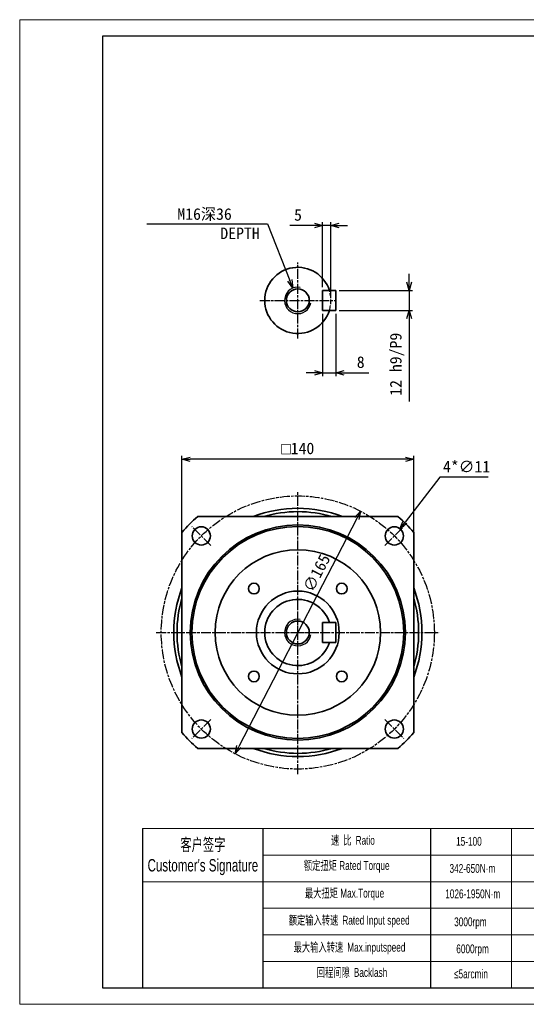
# Model space of a CAD drawing. Header units: millimetres. Extents: x 49 to 890, y 33 to 628.
# Tile 1 of 2: x 49 to 355, y 33 to 628. Entities that reach past the tile are written whole.
import ezdxf

# ---------------------------------------------------------------- set-up
doc = ezdxf.new("R2010")
doc.units = ezdxf.units.MM
doc.linetypes.add('AM_ISO02W050x2', pattern=[3.75, 3, -0.75])
doc.linetypes.add('AM_ISO08W050x2', pattern=[9, 6, -0.75, 1.5, -0.75])
doc.layers.add('7标注层', color=4, linetype='Continuous')
for name, color, linetype, lineweight in [('AM_1', 131, 'Continuous', 35), ('AM_3', 6, 'AM_ISO02W050x2', 25), ('AM_4', 3, 'Continuous', 25), ('AM_5', 3, 'Continuous', 25), ('AM_7', 4, 'AM_ISO08W050x2', 25), ('SLD-0', 7, 'Continuous', 18), ('图框_外框线', 7, 'Continuous', 18)]:
    doc.layers.add(name, color=color, linetype=linetype, lineweight=lineweight)
doc.styles.add('标准', font='arial.ttf', dxfattribs={"width": 0.667})
doc.dimstyles.new('AM_JIS$0', dxfattribs={"dimscale": 2, "dimtxt": 3.5, "dimasz": 2.5, "dimexe": 1, "dimexo": 1, "dimgap": 1.5, "dimtad": 3, "dimdec": 3, "dimdsep": 46, "dimtxsty": 'Standard', "dimblk": 'OPEN30', "dimcen": 0, "dimclrd": 256, "dimclre": 256, "dimclrt": 2, "dimadec": 3, "dimazin": 2, "dimtp": 0.1, "dimtm": 0.1, "dimtfac": 0.71, "dimtdec": 3, "dimtmove": 0, "dimatfit": 3, "dimldrblk": 'OPEN30', "dimfxl": 1, "dimlwd": -1, "dimlwe": -1, "dimarcsym": 1})
doc.dimstyles.new('AM_JIS$3', dxfattribs={"dimscale": 2, "dimtxt": 3.5, "dimasz": 2.5, "dimexe": 1, "dimexo": 1, "dimgap": 1.5, "dimtad": 3, "dimtoh": 1, "dimdec": 3, "dimdsep": 46, "dimtxsty": 'Standard', "dimblk": 'OPEN30', "dimcen": 0, "dimclrd": 256, "dimclre": 256, "dimclrt": 2, "dimadec": 3, "dimazin": 2, "dimtp": 0.1, "dimtm": 0.1, "dimtfac": 0.71, "dimtdec": 3, "dimtofl": 0, "dimtmove": 0, "dimatfit": 0, "dimldrblk": 'OPEN30', "dimfxl": 1, "dimlwd": -1, "dimlwe": -1, "dimarcsym": 1})

# ---------------------------------------------------------------- blocks, each defined once
blk = doc.blocks.new('_Open30')
at = {"color": 0, "linetype": 'ByBlock', "lineweight": -2}
for p, q in [((-1, 0.27), (0, 0)), ((0, 0), (-1, -0.27)), ((0, 0), (-1, 0))]:
    blk.add_line(p, q, dxfattribs=at)
blk = doc.blocks.new('*D113')
at = {"layer": 'AM_5', "linetype": 'ByBlock'}
for p, q in [((147, 315.24), (147, 364.29)), ((287, 315.24), (287, 364.29)), ((282, 362.29), (152, 362.29))]:
    blk.add_line(p, q, dxfattribs=at)
at = {"layer": 'Defpoints', "color": 0}
for p in [(147, 362.29), (147, 313.24), (287, 313.24)]:
    blk.add_point(p, dxfattribs=at)
at = {"layer": 'AM_5', "xscale": 5, "yscale": 5, "zscale": 5, "rotation": 180}
blk.add_blockref('_Open30', (147, 362.29), dxfattribs=at)
at = {"layer": 'AM_5', "xscale": 5, "yscale": 5, "zscale": 5}
blk.add_blockref('_Open30', (287, 362.29), dxfattribs=at)
at = {"layer": 'AM_5', "color": 2, "insert": (217, 368.79), "char_height": 7, "attachment_point": 5}
blk.add_mtext('{\\Famgdt|c134;o}140', dxfattribs=at)
blk = doc.blocks.new('*D114')
at = {"layer": 'AM_5', "linetype": 'ByBlock'}
for p, q in [((302.89, 351.43), (281.78, 324.27)), ((332.05, 351.43), (302.89, 351.43))]:
    blk.add_line(p, q, dxfattribs=at)
at = {"layer": 'Defpoints', "color": 0}
for p in [(278.71, 320.32), (271.96, 311.63)]:
    blk.add_point(p, dxfattribs=at)
at = {"layer": 'AM_5', "xscale": 5, "yscale": 5, "zscale": 5, "rotation": 232.1508534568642}
blk.add_blockref('_Open30', (278.71, 320.32), dxfattribs=at)
at = {"layer": 'AM_5', "color": 2, "insert": (318.97, 357.83), "char_height": 7, "attachment_point": 5}
blk.add_mtext('4*∅11', dxfattribs=at)
blk = doc.blocks.new('*D115')
at = {"layer": 'AM_5', "linetype": 'ByBlock'}
blk.add_line((252.65, 326.45), (181.36, 188.82), dxfattribs=at)
at = {"layer": 'Defpoints', "color": 0}
for p in [(254.94, 330.89), (179.06, 184.38)]:
    blk.add_point(p, dxfattribs=at)
at = {"layer": 'AM_5', "xscale": 5, "yscale": 5, "zscale": 5}
for p, rotation in [((254.94, 330.89), 62.61818928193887), ((179.06, 184.38), 242.6181892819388)]:
    blk.add_blockref('_Open30', p, dxfattribs=dict(at, rotation=rotation))
at = {"layer": 'AM_5', "color": 2, "insert": (228.39, 293.58), "char_height": 7, "attachment_point": 5, "rotation": 62.61819}
blk.add_mtext('∅165', dxfattribs=at)
blk = doc.blocks.new('*D116')
at = {"layer": 'AM_5', "linetype": 'ByBlock'}
for p, q in [((227, 503.44), (212.21, 503.44)), ((232, 466.22), (232, 505.44)), ((237, 503.44), (232, 503.44)), ((237, 460.22), (237, 505.44)), ((242, 503.44), (247, 503.44))]:
    blk.add_line(p, q, dxfattribs=at)
at = {"layer": 'Defpoints', "color": 0}
for p in [(232, 503.44), (232, 464.22), (237, 458.22)]:
    blk.add_point(p, dxfattribs=at)
at = {"layer": 'AM_5', "xscale": 5, "yscale": 5, "zscale": 5}
blk.add_blockref('_Open30', (232, 503.44), dxfattribs=at)
at = {"layer": 'AM_5', "xscale": 5, "yscale": 5, "zscale": 5, "rotation": 180}
blk.add_blockref('_Open30', (237, 503.44), dxfattribs=at)
at = {"layer": 'AM_5', "color": 2, "insert": (217.11, 509.82), "char_height": 7, "attachment_point": 5}
blk.add_mtext('5', dxfattribs=at)
blk = doc.blocks.new('*D117')
at = {"layer": 'AM_5', "linetype": 'ByBlock'}
for p, q in [((232, 450.22), (232, 412.49)), ((240, 450.22), (240, 412.49)), ((227, 414.49), (222, 414.49)), ((232, 414.49), (240, 414.49)), ((245, 414.49), (259.99, 414.49))]:
    blk.add_line(p, q, dxfattribs=at)
at = {"layer": 'Defpoints', "color": 0}
for p in [(232, 452.22), (240, 452.22), (240, 414.49)]:
    blk.add_point(p, dxfattribs=at)
at = {"layer": 'AM_5', "xscale": 5, "yscale": 5, "zscale": 5}
blk.add_blockref('_Open30', (232, 414.49), dxfattribs=at)
at = {"layer": 'AM_5', "xscale": 5, "yscale": 5, "zscale": 5, "rotation": 180}
blk.add_blockref('_Open30', (240, 414.49), dxfattribs=at)
at = {"layer": 'AM_5', "color": 2, "insert": (255, 420.91), "char_height": 7, "attachment_point": 5}
blk.add_mtext('8', dxfattribs=at)
blk = doc.blocks.new('*D118')
at = {"layer": 'AM_5', "linetype": 'ByBlock'}
for p, q in [((284.28, 469.22), (284.28, 474.22)), ((242, 464.22), (286.28, 464.22)), ((284.28, 464.22), (284.28, 452.22)), ((242, 452.22), (286.28, 452.22)), ((284.28, 447.22), (284.28, 397.07))]:
    blk.add_line(p, q, dxfattribs=at)
at = {"layer": 'Defpoints', "color": 0}
for p in [(240, 464.22), (240, 452.22), (284.28, 452.22)]:
    blk.add_point(p, dxfattribs=at)
at = {"layer": 'AM_5', "xscale": 5, "yscale": 5, "zscale": 5}
for p, rotation in [((284.28, 464.22), 270), ((284.28, 452.22), 90)]:
    blk.add_blockref('_Open30', p, dxfattribs=dict(at, rotation=rotation))
at = {"layer": 'AM_5', "color": 2, "insert": (277.02, 419.65), "char_height": 7, "attachment_point": 5, "rotation": 90}
blk.add_mtext('12{}{\\C2; h9}{{}}/P9', dxfattribs=at)
blk = doc.blocks.new('*D119')
at = {"layer": 'AM_5', "linetype": 'ByBlock'}
for p, q in [((125.71, 504.58), (198.6, 504.58)), ((198.6, 504.58), (212.2, 470.3))]:
    blk.add_line(p, q, dxfattribs=at)
at = {"layer": 'Defpoints', "color": 0}
for p in [(214.05, 465.66), (219.95, 450.78)]:
    blk.add_point(p, dxfattribs=at)
at = {"layer": 'AM_5', "xscale": 5, "yscale": 5, "zscale": 5, "rotation": 291.6537376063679}
blk.add_blockref('_Open30', (214.05, 465.66), dxfattribs=at)
at = {"layer": 'AM_5', "color": 2, "insert": (160.65, 504.58), "char_height": 7, "attachment_point": 5}
blk.add_mtext('M16深36\\P         DEPTH', dxfattribs=at)

msp = doc.modelspace()

# ---------------------------------------------------------------- linework, layer by layer
for p, q in [((195.7676, 139.1765), (195.7676, 43.0381)), ((297.2444, 139.1765), (297.2444, 43.0381))]:
    msp.add_line(p, q)
at = {"layer": '7标注层', "color": 0}
msp.add_line((123.2461, 139.1765), (123.2461, 43.0545), dxfattribs=at)
at = {"layer": 'AM_1'}
for p, q in [((232.0017, 464.22), (232.0017, 452.22)), ((232.0017, 464.22), (240.0017, 464.22)), ((240.0017, 452.22), (240.0017, 464.22)), ((232.0017, 452.22), (240.0017, 452.22)), ((156.5348, 327.6377), (277.4687, 327.6377)), ((147.1017, 318.0674), (147.0017, 318.1047)), ((147.0017, 197.1708), (147.0017, 318.1047)), ((287.0017, 318.1047), (287.0017, 197.1708)), ((232.0017, 263.6377), (232.0017, 251.6377)), ((232.0017, 263.6377), (240.0017, 263.6377)), ((240.0017, 251.6377), (240.0017, 263.6377)), ((232.0017, 251.6377), (240.0017, 251.6377)), ((277.4687, 187.6377), (156.5348, 187.6377))]:
    msp.add_line(p, q, dxfattribs=at)
for centre, radius in [((217.0017, 458.22), 6.9175), ((217.0017, 257.6377), 65), ((217.0017, 257.6377), 64), ((158.6654, 315.974), 5.5), ((275.338, 315.974), 5.5), ((217.0017, 257.6377), 50), ((190.4852, 284.1542), 3.25), ((243.5182, 284.1542), 3.25), ((217.0017, 257.6377), 25), ((217.0017, 257.6377), 6.9175), ((190.4852, 231.1212), 3.25), ((243.5182, 231.1212), 3.25), ((158.6654, 199.3014), 5.5), ((275.338, 199.3014), 5.5)]:
    msp.add_circle(centre, radius, dxfattribs=at)
for centre, radius, start, end in [((217.0017, 458.22), 20, 17.4576035, 342.5423965), ((217.0017, 257.6377), 92.5, 130.820891, 139.179109), ((217.0017, 257.6377), 75, 68.9605302, 111.0394698), ((217.0017, 257.6377), 73, 73.5170299, 106.4829701), ((217.0017, 257.6377), 92.5, 40.820891, 49.179109), ((217.0017, 257.6377), 75, 158.9605302, 201.0394698), ((217.0017, 257.6377), 75, 0, 21.0394698), ((217.0017, 257.6377), 73, 163.5170299, 196.4829701), ((217.0017, 257.6377), 20, 17.4576035, 342.5423965), ((217.0017, 257.6377), 73, 0, 16.4829701), ((217.0017, 257.6377), 73, 343.5170299, 0), ((217.0017, 257.6377), 75, 338.9605302, 0), ((217.0017, 257.6377), 92.5, 220.820891, 229.179109), ((217.0017, 257.6377), 92.5, 310.820891, 319.179109), ((217.0017, 257.6377), 75, 248.9605302, 291.0394698), ((217.0017, 257.6377), 73, 253.5170299, 286.4829701)]:
    msp.add_arc(centre, radius, start, end, dxfattribs=at)
at = {"layer": 'AM_3'}
msp.add_arc((217.0017, 458.22), 20, 342.5423969, 17.4576031, dxfattribs=at)
at = {"layer": 'AM_4'}
for centre in [(217.0017, 458.22), (217.0017, 257.6377)]:
    msp.add_arc(centre, 8, 80, 350, dxfattribs=at)
at = {"layer": 'AM_7'}
for p, q in [((217.0017, 435.22), (217.0017, 481.22)), ((194.0017, 458.22), (240.0017, 458.22)), ((217.0017, 172.1377), (217.0017, 343.1377)), ((164.3861, 310.2533), (152.9447, 321.6947)), ((269.6173, 310.2533), (281.0587, 321.6947)), ((131.5017, 257.6377), (302.5017, 257.6377)), ((164.3861, 205.0221), (152.9447, 193.5807)), ((269.6173, 205.0221), (281.0587, 193.5807))]:
    msp.add_line(p, q, dxfattribs=at)
at = {"layer": 'AM_7', "linetype": 'AM_ISO08W050x2'}
for p, q in [((217.0017, 246.6377), (217.0017, 268.6377)), ((206.0017, 257.6377), (228.0017, 257.6377))]:
    msp.add_line(p, q, dxfattribs=at)
at = {"layer": 'AM_7'}
msp.add_circle((217.0017, 257.6377), 82.5, dxfattribs=at)
at = {"layer": 'SLD-0'}
msp.add_line((346.1377, 139.1765), (346.1377, 43.0654), dxfattribs=at)
at = {"layer": '图框_外框线'}
for p, q in [((123.2461, 139.1765), (880.0029, 139.1765)), ((195.7676, 123.1385), (621.0805, 123.1385)), ((123.2461, 107.1005), (880.0029, 107.1005)), ((195.7676, 91.0625), (880.0029, 91.0625)), ((195.7676, 75.0245), (880.0029, 75.0245)), ((195.7676, 58.9865), (880.0029, 58.9865))]:
    msp.add_line(p, q, dxfattribs=at)
at = {"layer": '图框_外框线', "color": 3}
msp.add_lwpolyline([(48.9509, 33.0418), (890.0156, 33.0418), (890.0156, 627.7947), (48.9509, 627.7947)], close=True, dxfattribs=at)
at = {"layer": '图框_外框线', "color": 3, "lineweight": 25}
msp.add_lwpolyline([(99.0142, 43.0545), (880.0029, 43.0545), (880.0029, 617.7821), (99.0142, 617.7821)], close=True, dxfattribs=at)

# ---------------------------------------------------------------- texts
at = {"layer": 'SLD-0', "color": 1, "attachment_point": 2, "style": '标准'}
for s, insert, char_height, width in [("{\\fSimSun|b0|i0|c134|p2;客户签字}\\PCustomer's Signature", (159.6319, 133.2424), 7.4844, 93.106708), ('{\\fSimSun|b0|i0|c134|p2;速 比 }Ratio', (250.3083, 134.7666), 5.346, 43.681688), ('15-100', (320.3703, 134.1499), 5.346, 22.730075), ('{\\fSimSun|b0|i0|c134|p2;额定扭矩} Rated Torque', (246.5506, 119.5583), 5.346, 60.029297), ('342-650N·m', (322.4907, 117.8051), 5.346, 22.730075), ('{\\fSimSun|b0|i0|c134|p2;最大扭矩} Max.Torque', (245.2354, 102.8481), 5.346, 69.048544), ('1026-1950N·m', (322.6804, 102.4491), 5.346, 28.577729), ('{\\fSimSun|b0|i0|c134|p2;额定输入转速 }Rated Input speed', (248.0537, 86.5133), 5.346, 98.361445), ('3000rpm', (321.295, 85.5408), 5.346, 22.730075), ('{\\fSimSun|b0|i0|c134|p2;最大输入转速 }Max.inputspeed ', (248.2416, 70.1785), 5.346, 90.469536), ('6000rpm', (322.5709, 69.2172), 5.346, 41.027545), ('{\\fSimSun|b0|i0|c134|p2;回程间隙 }Backlash', (249.7446, 54.9703), 5.346, 43.681688), ('≤5arcmin ', (321.5933, 54.0846), 5.346, 22.730075)]:
    msp.add_mtext(s, dxfattribs=dict(at, insert=insert, char_height=char_height, width=width))

# ---------------------------------------------------------------- dimensions: what is measured, and where the dimension line sits
at = {"layer": 'AM_5'}
for p1, p2, text, override, picture, middle in [((219.9537, 450.7846), (214.0498, 465.6555), '<>深36\\X         DEPTH', {"dimpost": 'M<>'}, '*D119', (160.6549, 504.5799)), ((271.9633, 311.6311), (278.7128, 320.317), '4*<>', {"dimpost": ''}, '*D114', (318.9664, 351.4251))]:
    dim = msp.add_diameter_dim_2p(p1=p1, p2=p2, text=text, dimstyle='AM_JIS$3', override=override, dxfattribs=at)
    dim.commit()
    dim.dimension.update_dxf_attribs({"geometry": picture, "text_midpoint": middle, "dimtype": 163})
for base, p1, p2, picture, middle in [((232.0017, 503.4352), (237.0017, 458.22), (232.0017, 464.22), '*D116', (217.1051, 509.8179)), ((240.0017, 414.4913), (232.0017, 452.22), (240.0017, 452.22), '*D117', (254.9961, 420.9131))]:
    dim = msp.add_linear_dim(base=base, p1=p1, p2=p2, dimstyle='AM_JIS$0', dxfattribs=at)
    dim.commit()
    dim.dimension.update_dxf_attribs({"geometry": picture, "text_midpoint": middle})
dim = msp.add_linear_dim(base=(284.2849, 452.22), p1=(240.0017, 464.22), p2=(240.0017, 452.22), angle=90, text='<>{}{\\C2; h9}{{}}/P9', dimstyle='AM_JIS$0', override={"dimpost": ''}, dxfattribs=at)
dim.commit()
dim.dimension.update_dxf_attribs({"geometry": '*D118', "text_midpoint": (277.0223, 419.6474)})
dim = msp.add_linear_dim(base=(147.0017, 362.2907), p1=(287.0017, 313.235), p2=(147.0017, 313.235), dimstyle='AM_JIS$0', override={"dimpost": '{\\Famgdt|c134;o}<>'}, dxfattribs=at)
dim.commit()
dim.dimension.update_dxf_attribs({"geometry": '*D113', "text_midpoint": (217.0017, 368.7907)})
dim = msp.add_diameter_dim_2p(p1=(179.0585, 184.3809), p2=(254.945, 330.8945), dimstyle='AM_JIS$3', dxfattribs=at)
dim.commit()
dim.dimension.update_dxf_attribs({"geometry": '*D115', "text_midpoint": (234.0881, 290.6262), "dimtype": 163})

doc.saveas('drawing.dxf')
